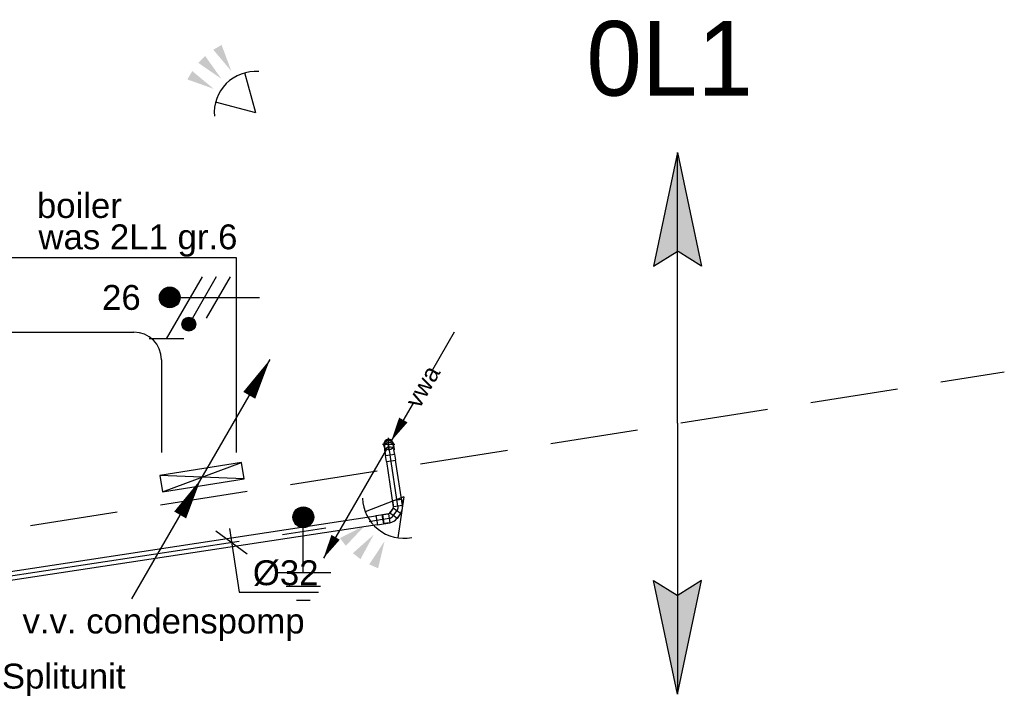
# Model space of a CAD drawing. Extents: x -238422 to 258194, y -34825 to 126331.
# Tile 206 of 239: x 41134 to 44696, y 18942 to 21391. Entities that reach past the tile are written whole.
import ezdxf
from ezdxf.enums import TextEntityAlignment as Align

# ---------------------------------------------------------------- set-up
doc = ezdxf.new("R2010")
doc.units = 0
doc.header["$LTSCALE"] = 50
doc.linetypes.add('CENTER2', pattern=[28.575, 19.05, -3.175, 3.175, -3.175])
doc.linetypes.add('HIDDEN', pattern=[9.525, 6.35, -3.175])
doc.layers.get('0').update_dxf_attribs({"linetype": 'CONTINUOUS'})
for name, color, linetype in [('EL6121--', 3, 'CONTINUOUS'), ('EL6131--', 2, 'CONTINUOUS'), ('EL6222--', 3, 'CONTINUOUS'), ('EL6311--', 3, 'CONTINUOUS'), ('EL6350--', 3, 'CONTINUOUS'), ('EL6521--', 3, 'CONTINUOUS'), ('EM6131--', 1, 'CONTINUOUS'), ('WL5232--', 4, 'CONTINUOUS'), ('WL524---_D', 153, 'CONTINUOUS'), ('WL524---_HARTLIJN', 8, 'CONTINUOUS'), ('WL570---_RETOUR_RST', 2, 'CONTINUOUS'), ('WM524---', 1, 'CONTINUOUS')]:
    doc.layers.add(name, color=color, linetype=linetype)
doc.styles.add('BURO-018', font='ARIAL.TTF', dxfattribs={"height": 90})

# ---------------------------------------------------------------- blocks, each defined once
blk = doc.blocks.new('E00112')
at = {"color": 0, "linetype": 'Continuous'}
for p, q in [((0, 1), (-1, 1)), ((-1, 1), (-1, 0)), ((-1, 0), (0, 1)), ((-1, 1), (0, 0)), ((0, 0), (0, 1)), ((-1, 0), (0, 0))]:
    blk.add_line(p, q, dxfattribs=at)
blk = doc.blocks.new('E00107')
at = {"color": 0, "linetype": 'Continuous'}
blk.add_line((-5, -8.66), (5, 8.66), dxfattribs=at)
for points in [[(5, 8.66, 0, 1, 0), (3.5, 6.062, 1, 1, 0)], [(0, 0, 0, 1, 0), (-1.5, -2.598, 1, 1, 0)]]:
    blk.add_lwpolyline(points, format="xyseb", dxfattribs=at)
blk = doc.blocks.new('E00005')
at = {"color": 0, "linetype": 'Continuous'}
for p, q in [((0.5, 7.75), (-0.5, 7.75)), ((1.25, 6.75), (-1.25, 6.75)), ((2, 5.75), (-2, 5.75)), ((0, 5.75), (0, 2.5))]:
    blk.add_line(p, q, dxfattribs=at)
at = {"color": 0, "linetype": 'Continuous', "const_width": 0.75}
blk.add_lwpolyline([(-0.375, 1.75, 1), (0.375, 1.75, 1)], format="xyb", close=True, dxfattribs=at)
at = {"color": 0, "linetype": 'Continuous'}
blk.add_circle((0, 1.75), 0.75, dxfattribs=at)
at = {"color": 0, "linetype": 'Continuous', "style": 'BURO-018', "flags": 1}
blk.add_attdef('E_MATCODE', text='', height=1.8, dxfattribs=at).set_placement((0, 0), align=Align.MIDDLE)
blk = doc.blocks.new('E00078')
at = {"color": 0, "linetype": 'Continuous'}
for p, q in [((-3, 6.482), (-3, 8.982)), ((-3, 7.732), (1.5, 5.134)), ((0, 7.5), (0, 1)), ((1.5, 4.134), (-1.5, 5.866)), ((1.5, 3.134), (-1.5, 4.866))]:
    blk.add_line(p, q, dxfattribs=at)
at = {"color": 0, "const_width": 0.75}
blk.add_lwpolyline([(-0.375, 7.5, 1), (0.375, 7.5, 1)], format="xyb", close=True, dxfattribs=at)
at = {"color": 0, "linetype": 'Continuous', "const_width": 0.5}
blk.add_lwpolyline([(-2.183, 6.116, 1), (-1.683, 6.116, 1)], format="xyb", close=True, dxfattribs=at)
at = {"color": 0, "linetype": 'Continuous'}
for centre, radius in [((0, 7.5), 0.75), ((-1.933, 6.116), 0.5)]:
    blk.add_circle(centre, radius, dxfattribs=at)
at = {"color": 0, "linetype": 'Continuous', "style": 'BURO-018'}
for tag, p in [('E_GKAST', (0, 14)), ('E_GROEP', (0, 11)), ('E_SGROEP', (4.5, 11))]:
    blk.add_attdef(tag, text='', height=1.8, dxfattribs=at).set_placement(p, align=Align.MIDDLE)
at = {"color": 0, "linetype": 'Continuous', "style": 'BURO-018', "flags": 1}
for tag, p in [('E_VERMCODE', (13, 11)), ('E_MATCODE', (0, 0))]:
    blk.add_attdef(tag, text='', height=1.8, dxfattribs=at).set_placement(p, align=Align.MIDDLE)
blk = doc.blocks.new('*U146')
at = {"color": 0, "ltscale": 10}
for p, q in [((0, 135, -2730), (1610.8, 135, -2730)), ((0, -135, -2730), (1610.8, -135, -2730))]:
    blk.add_line(p, q, dxfattribs=at)
at = {"layer": 'EM6131--', "color": 1, "style": 'BURO-018'}
blk.add_attdef('POSNR', text='', height=90, dxfattribs=at).set_placement((0, 0), align=Align.MIDDLE)
blk = doc.blocks.new('*U165')
at = {"color": 0, "ltscale": 10}
for p, q in [((-235, 135, -2730), (135, 135, -2730)), ((135, 135, -2730), (135, -235, -2730))]:
    blk.add_line(p, q, dxfattribs=at)
blk.add_arc((-235, -235, -2730), 100, 0, 90, dxfattribs=at)
blk.add_arc((-235, -235, -2730), 100, 0, 90, dxfattribs=at)
at = {"layer": 'EM6131--', "color": 1, "style": 'BURO-018'}
blk.add_attdef('POSNR', text='', height=90, dxfattribs=at).set_placement((0, 0), align=Align.MIDDLE)
blk = doc.blocks.new('*U166')
at = {"color": 0, "ltscale": 10}
for p, q in [((0, 135, -2730), (335.1, 135, -2730)), ((0, -135, -2730), (335.1, -135, -2730))]:
    blk.add_line(p, q, dxfattribs=at)
at = {"layer": 'EM6131--', "color": 1, "style": 'BURO-018'}
blk.add_attdef('POSNR', text='', height=90, dxfattribs=at).set_placement((0, 0), align=Align.MIDDLE)
blk = doc.blocks.new('E00058')
at = {"color": 0, "linetype": 'Continuous'}
for q in [(-1.5, 3.598), (1.5, 3.598)]:
    blk.add_line((0, 1), q, dxfattribs=at)
blk.add_arc((0, 1), 3, 40.52878, 139.47122, dxfattribs=at)
for points in [[(-0.351, 6.489), (0.351, 6.489), (0, 4.5)], [(-1.759, 6.211), (-1.082, 6.393), (-0.906, 4.381)], [(1.082, 6.393), (1.759, 6.211), (0.906, 4.381)]]:
    blk.add_solid(points, dxfattribs=at)
at = {"color": 0, "linetype": 'Continuous', "style": 'BURO-018'}
blk.add_attdef('E_TEXT1', text='', height=1.8, dxfattribs=at).set_placement((0, 9), align=Align.MIDDLE)
at = {"color": 0, "linetype": 'Continuous', "style": 'BURO-018', "flags": 1}
blk.add_attdef('E_MATCODE', text='', height=1.8, dxfattribs=at).set_placement((0, 0), align=Align.MIDDLE)
blk = doc.blocks.new('*U2773')
at = {"color": 0, "ltscale": 10}
for p, q in [((0, 16, -2800), (1456.1, 16, -2800)), ((0, -16, -2800), (1456.1, -16, -2800))]:
    blk.add_line(p, q, dxfattribs=at)
at = {"layer": 'WL524---_HARTLIJN', "linetype": 'CENTER2'}
blk.add_line((0, 0, -2800), (1478.1, 0, -2800), dxfattribs=at)
at = {"layer": 'WL524---_D', "color": 1, "style": 'BURO-018'}
blk.add_attdef('POSNR', text='', height=90, dxfattribs=at).set_placement((0, 0), align=Align.MIDDLE)
blk = doc.blocks.new('*U2774')
at = {"color": 0, "ltscale": 10}
for p, q in [((-22, 16.8, -2800), (24, 16.8, -2800)), ((-22, 16.8, -2800), (-22, -16.8, -2800)), ((0, 16.8, -2800), (0, -16.8, -2800)), ((2, 16.8, -2800), (2, -16.8, -2800)), ((24, 16.8, -2800), (24, -16.8, -2800)), ((-22, -16.8, -2800), (24, -16.8, -2800))]:
    blk.add_line(p, q, dxfattribs=at)
at = {"layer": 'WL524---_HARTLIJN', "linetype": 'CENTER2'}
blk.add_line((0, 0, -2800), (2, 0, -2800), dxfattribs=at)
at = {"layer": 'WL524---_D', "color": 1, "style": 'BURO-018'}
blk.add_attdef('POSNR', text='', height=90, dxfattribs=at).set_placement((0, 0), align=Align.MIDDLE)
blk = doc.blocks.new('*U2775')
at = {"color": 0, "ltscale": 10}
for p, q in [((-9.2, 16, -2800), (-31, 16, -2800)), ((-9.2, 16, -2800), (-4.8, 17.8, -2800)), ((10.7, 34.5, -2800), (-4.8, 19, -2800)), ((-4.8, 19, -2800), (-4.8, 17.8, -2800)), ((19, -4.8, -2800), (-4.8, 19, -2800)), ((34.5, 10.7, -2800), (10.7, 34.5, -2800)), ((34.5, 10.7, -2800), (19, -4.8, -2800)), ((-9.2, -16, -2800), (-31, -16, -2800)), ((19, -4.8, -2800), (17.8, -4.8, -2800))]:
    blk.add_line(p, q, dxfattribs=at)
blk.add_arc((-9.2, 22.2, -2800), 38.2, 270, 315, dxfattribs=at)
at = {"layer": 'WL524---_HARTLIJN', "linetype": 'CENTER2'}
blk.add_line((-31, 0, -2800), (-9.2, 0, -2800), dxfattribs=at)
blk.add_arc((-9.2, 22.2, -2800), 22.2, 270, 315, dxfattribs=at)
at = {"layer": 'WL524---_D', "color": 1, "style": 'BURO-018'}
blk.add_attdef('POSNR', text='', height=90, dxfattribs=at).set_placement((0, 0), align=Align.MIDDLE)
blk = doc.blocks.new('*U2776')
at = {"color": 0, "ltscale": 10}
for p, q in [((-9.2, 16, -2800), (-31, 16, -2800)), ((-9.2, 16, -2800), (-4.8, 17.8, -2800)), ((10.7, 34.5, -2800), (-4.8, 19, -2800)), ((-4.8, 19, -2800), (-4.8, 17.8, -2800)), ((19, -4.8, -2800), (-4.8, 19, -2800)), ((34.5, 10.7, -2800), (10.7, 34.5, -2800)), ((34.5, 10.7, -2800), (19, -4.8, -2800)), ((-9.2, -16, -2800), (-31, -16, -2800)), ((19, -4.8, -2800), (17.8, -4.8, -2800))]:
    blk.add_line(p, q, dxfattribs=at)
blk.add_arc((-9.2, 22.2, -2800), 38.2, 270, 315, dxfattribs=at)
at = {"layer": 'WL524---_HARTLIJN', "linetype": 'CENTER2'}
blk.add_line((-31, 0, -2800), (-9.2, 0, -2800), dxfattribs=at)
blk.add_arc((-9.2, 22.2, -2800), 22.2, 270, 315, dxfattribs=at)
at = {"layer": 'WL524---_D', "color": 1, "style": 'BURO-018'}
blk.add_attdef('POSNR', text='', height=90, dxfattribs=at).set_placement((0, 0), align=Align.MIDDLE)
blk = doc.blocks.new('*U2777')
at = {"color": 0, "ltscale": 10}
for p, q in [((-6.5, 16, -2771), (-21.9, 16, -2771)), ((-6.5, 16, -2771), (-4.4, 16, -2771)), ((-4.4, 16, -2771), (-1.5, 16, -2771)), ((-1.5, 16, -2771), (0, 16, -2771)), ((-6.5, -16, -2771), (-21.9, -16, -2771)), ((-6.5, -16, -2771), (-4.4, -16, -2771)), ((-4.4, -16, -2771), (-1.5, -16, -2771)), ((-1.5, -16, -2771), (0, -16, -2771))]:
    blk.add_line(p, q, dxfattribs=at)
for radius, start, end in [(16.8, 252.2472, 107.7528), (16.8, 261.3614, 81.3614), (16, 270, 90)]:
    blk.add_arc((0, 0, -2771), radius, start, end, dxfattribs=at)
at = {"layer": 'WL524---_HARTLIJN', "linetype": 'CENTER2'}
for p, q in [((-21.9, 0, -2771), (-6.5, 0, -2771)), ((-6.5, 0, -2771), (0, 0, -2771))]:
    blk.add_line(p, q, dxfattribs=at)
at = {"layer": 'WL524---_D', "color": 1, "style": 'BURO-018'}
blk.add_attdef('POSNR', text='', height=90, dxfattribs=at).set_placement((0, 0), align=Align.MIDDLE)
blk = doc.blocks.new('*U2778')
at = {"color": 0, "ltscale": 10}
for p, q in [((-32, 16.8, -2800), (-10, 16.8, -2800)), ((-32, 16.8, -2800), (-32, -16.8, -2800)), ((-10, 16.8, -2800), (-9.2, 16, -2800)), ((-10, 16.8, -2800), (-10, -16.8, -2800)), ((-9.2, 16, -2800), (-6.3, 16, -2800)), ((-6.3, 16, -2800), (-0.6, 16, -2800)), ((-0.6, 16, -2800), (4.4, 16, -2800)), ((4.4, 16, -2800), (6.5, 16, -2800)), ((22.6, 16.8, -2800), (7.1, 16.8, -2800)), ((-32, -16.8, -2800), (-10, -16.8, -2800)), ((-10, -16.8, -2800), (-9.2, -16, -2800)), ((-9.2, -16, -2800), (-6.3, -16, -2800)), ((-6.3, -16, -2800), (-0.6, -16, -2800)), ((-0.6, -16, -2800), (4.4, -16, -2800)), ((4.4, -16, -2800), (6.5, -16, -2800)), ((22.6, -16.8, -2800), (7.1, -16.8, -2800))]:
    blk.add_line(p, q, dxfattribs=at)
at = {"color": 0, "ltscale": 10, "extrusion": (-1.1858e-32, 1.42689e-32, -1)}
blk.add_ellipse((7.1, 0, -2800), major_axis=(0, 16.8), ratio=0.707107, start_param=5.973341, end_param=9.734623, dxfattribs=at)
at = {"color": 0, "ltscale": 10}
blk.add_ellipse((22.6, 0, -2800), major_axis=(0, 16.8), ratio=0.707107, start_param=3.141593, end_param=6.283185, dxfattribs=at)
at = {"layer": 'WL524---_HARTLIJN', "linetype": 'CENTER2'}
blk.add_line((-9.2, 0, -2800), (6.5, 0, -2800), dxfattribs=at)
at = {"layer": 'WL524---_D', "color": 1, "style": 'BURO-018'}
blk.add_attdef('POSNR', text='', height=90, dxfattribs=at).set_placement((0, 0), align=Align.MIDDLE)
blk = doc.blocks.new('*U2779')
at = {"color": 0, "ltscale": 10}
for p, q in [((0, 16, -2800), (165.9, 16, -2800)), ((0, -16, -2800), (165.9, -16, -2800))]:
    blk.add_line(p, q, dxfattribs=at)
at = {"layer": 'WL524---_HARTLIJN', "linetype": 'CENTER2'}
blk.add_line((0, 0, -2800), (187.9, 0, -2800), dxfattribs=at)
at = {"layer": 'WL524---_D', "color": 1, "style": 'BURO-018'}
blk.add_attdef('POSNR', text='', height=90, dxfattribs=at).set_placement((0, 0), align=Align.MIDDLE)
blk = doc.blocks.new('*U2780')
at = {"layer": 'WL524---_HARTLIJN', "linetype": 'CENTER2'}
for p, q in [((-22.4, 0, -2761), (22.4, 0, -2761)), ((0, -22.4, -2761), (0, 22.4, -2761))]:
    blk.add_line(p, q, dxfattribs=at)
blk.add_circle((0, 0, -2761), 0.075, dxfattribs=at)
at = {"layer": 'WL524---_D', "color": 1, "style": 'BURO-018'}
blk.add_attdef('POSNR', text='', height=90, dxfattribs=at).set_placement((0, 0), align=Align.MIDDLE)
blk = doc.blocks.new('*U2781')
at = {"layer": 'WM524---', "color": 0, "ltscale": 10}
for p, q in [((-56.9, 41.9), (56.9, -41.9)), ((-7.5, 49.4), (27.4, -180.3)), ((27.4, -180.3), (315, -180.3))]:
    blk.add_line(p, q, dxfattribs=at)
at = {"layer": 'WM524---', "color": 0, "style": 'BURO-018'}
blk.add_text('%%c32', height=90, dxfattribs=at).set_placement((77.4, -155.3))
blk = doc.blocks.new('LDV6')
at = {"color": 0, "linetype": 'Continuous'}
for p, q in [((6.75, 11.69), (4.5, 7.79)), ((2.5, 4.33), (0.25, 0.43)), ((-0.25, -0.43), (-6.75, -11.69))]:
    blk.add_line(p, q, dxfattribs=at)
for points in [[(0.25, 0.43, 0, 1, 0), (1.5, 2.6, 1, 1, 0)], [(-6.75, -11.69, 0, 1, 0), (-5.5, -9.53, 1, 1, 0)]]:
    blk.add_lwpolyline(points, format="xyseb", dxfattribs=at)
blk.add_circle((0, 0), 0.5, dxfattribs=at)
at = {"color": 0, "linetype": 'Continuous', "style": 'BURO-018'}
blk.add_attdef('LD_TEXT1', text='', height=1.8, rotation=60, dxfattribs=at).set_placement((3.5, 6.06), align=Align.MIDDLE)

msp = doc.modelspace()

# ---------------------------------------------------------------- linework, layer by layer
at = {"layer": 'EL6311--', "color": 4, "linetype": 'Continuous'}
for p, q in [((43513.75204, 20910.90704), (43426.93966, 20498.6115)), ((43513.75204, 19930.25999), (43513.75204, 20910.90704)), ((43513.75204, 20910.90704), (43600.56443, 20498.6115)), ((43426.93966, 20498.6115), (43511.67695, 20552.49918)), ((43600.56443, 20498.6115), (43515.82713, 20552.49918)), ((43513.75204, 19930.25999), (43513.75204, 18949.61293)), ((43513.75204, 18949.61293), (43426.93966, 19361.90847)), ((43426.93966, 19361.90847), (43511.67695, 19308.02079)), ((43513.75204, 18949.61293), (43600.56443, 19361.90847)), ((43600.56443, 19361.90847), (43515.82713, 19308.02079))]:
    msp.add_line(p, q, dxfattribs=at)
at = {"layer": 'EL6311--', "color": 4, "linetype": 'HIDDEN'}
msp.add_line((39291.29467, 19263.66034), (44695.70255, 20116.41756), dxfattribs=at)
at = {"layer": 'EL6311--', "color": 4, "linetype": 'Continuous'}
for points in [[(43513.75204, 20910.90704), (43426.93966, 20498.6115), (43511.67695, 20552.49918)], [(43513.75204, 20910.90704), (43600.56443, 20498.6115), (43515.82713, 20552.49918)], [(43513.75204, 18949.61293), (43426.93966, 19361.90847), (43511.67695, 19308.02079)], [(43513.75204, 18949.61293), (43600.56443, 19361.90847), (43515.82713, 19308.02079)]]:
    msp.add_solid(points, dxfattribs=at)

# ---------------------------------------------------------------- block references
at = {"layer": 'EL6121--', "xscale": 50, "yscale": 50, "zscale": 50, "rotation": 180}
msp.add_blockref('E00005', (42159.90146, 19677.89888), dxfattribs=at)
at = {"layer": 'EL6131--'}
for name, p in [('*U146', (39936.02671, 20395.30908, 2730)), ('*U165', (41781.80601, 20395.30908, 2730))]:
    msp.add_blockref(name, p, dxfattribs=at)
at = {"layer": 'EL6131--', "rotation": 270}
msp.add_blockref('*U166', (41781.80601, 20160.30908, 2730), dxfattribs=at)
at = {"layer": 'EL6222--'}
ref = msp.add_blockref('E00078', (42051.69088, 20385.92968), dxfattribs=dict(at, xscale=50, yscale=50, zscale=50, rotation=90))
ref.add_attrib('E_GROEP', '26', dxfattribs={"layer": '0', "color": 1, "linetype": 'Continuous', "height": 90, "style": 'BURO-018'}).set_placement((41501.69088, 20385.92968), align=Align.MIDDLE)
at = {"layer": 'EL6350--', "xscale": 50, "yscale": 50, "zscale": 50}
msp.add_blockref('E00107', (41789.35313, 19728.44254), dxfattribs=at)
at = {"layer": 'EL6350--', "xscale": 60.00000000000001, "yscale": 300, "zscale": 60.00000000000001, "rotation": 99.10328234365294}
msp.add_blockref('E00112', (41936.75922, 19788.61649, 3000), dxfattribs=at)
at = {"layer": 'EL6521--'}
for p, xscale, yscale, zscale, rotation in [((42023.20131, 21018.81021), 49.9999999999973, 49.9999999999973, 50, 45.29680834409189), ((42554.42546, 19703.68845), 49.9999999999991, 50.00000000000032, 49.9999999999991, 141.5966422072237)]:
    msp.add_blockref('E00058', p, dxfattribs=dict(at, xscale=xscale, yscale=yscale, zscale=zscale, rotation=rotation))
at = {"layer": 'WL5232--', "color": 2}
ref = msp.add_blockref('LDV6', (42469.18715, 19851.1974), dxfattribs=dict(at, xscale=35, yscale=35, zscale=35))
ref.add_attrib('LD_TEXT1', 'vwa', dxfattribs={"layer": '0', "color": 1, "linetype": 'Continuous', "height": 63, "rotation": 60, "style": 'BURO-018'}).set_placement((42591.68715, 20063.37362), align=Align.MIDDLE)
at = {"layer": 'WL524---_D'}
msp.add_blockref('*U2780', (42468.23545, 19855.02326, 2761.00862), dxfattribs=at)
for name, p, rotation in [('*U2777', (42468.23545, 19855.02326, 2771.00862), 98.63857259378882), ('*U2778', (42472.58998, 19826.36077, 2800), 98.63857259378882), ('*U2779', (42502.31919, 19630.67663, 2800), 98.63857259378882), ('*U2776', (42503.8212, 19620.79008, 2800), 53.63857259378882), ('*U2775', (42479.51325, 19587.77306, 2800), 8.63857259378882), ('*U2773', (40985.56827, 19360.80626, 2800), 8.63857259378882), ('*U2774', (42446.88762, 19582.81643, 2800), 8.63857259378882)]:
    msp.add_blockref(name, p, dxfattribs=dict(at, rotation=rotation))
at = {"layer": 'WM524---'}
msp.add_blockref('*U2781', (41899.88483, 19499.71332, 2800), dxfattribs=at)

# ---------------------------------------------------------------- texts
at = {"layer": 'EL6222--', "color": 1, "style": 'BURO-018'}
for s, p in [('boiler', (41196.01229, 20673.49192)), ('was 2L1 gr.6', (41201.71771, 20560.09797))]:
    msp.add_text(s, height=90, dxfattribs=at).set_placement(p)
at = {"layer": 'EL6311--', "color": 4, "linetype": 'Continuous', "insert": (43183.8331, 21386.27209), "char_height": 270, "width": 1544.9480946, "attachment_point": 1, "style": 'BURO-018'}
msp.add_mtext('{\\fFutura Bk|b0|i0|c0|p34;0L1}', dxfattribs=at)
at = {"layer": 'WL570---_RETOUR_RST', "style": 'BURO-018'}
for s, p in [('v.v. condenspomp', (41144.15317, 19169.57214)), ('Splitunit', (41069.37384, 18970.3082))]:
    msp.add_text(s, height=90, dxfattribs=at).set_placement(p)

doc.saveas('drawing.dxf')
